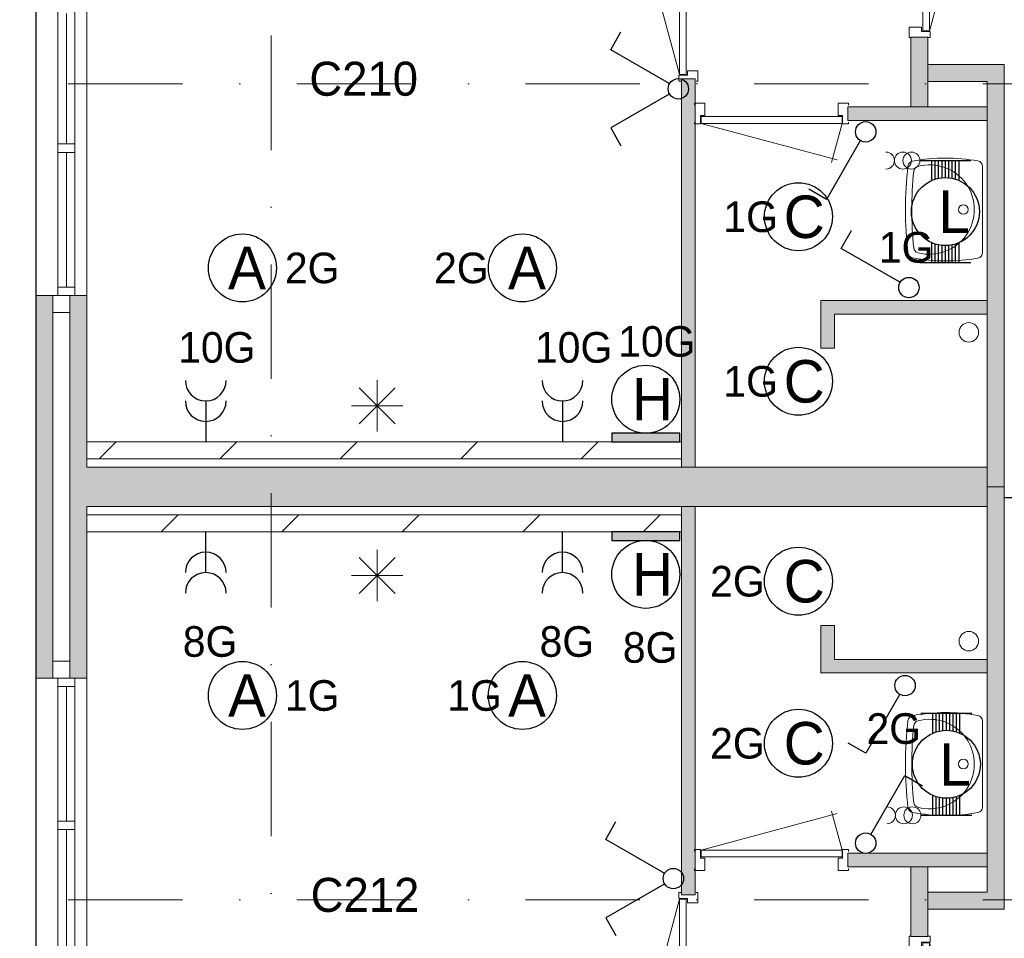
# Model space of a CAD drawing. Header units: millimetres. Extents: x 84337 to 168437, y -3060 to 56340.
# Tile 18 of 84: x 88040 to 93835, y 23844 to 29247. Entities that reach past the tile are written whole.
import ezdxf
from ezdxf.enums import TextEntityAlignment as Align
from ezdxf.xclip import XClip

# ---------------------------------------------------------------- set-up
doc = ezdxf.new("R2010")
doc.units = ezdxf.units.MM
doc.header["$PDMODE"] = 3
doc.header["$PDSIZE"] = 1
doc.linetypes.add('DGN4', pattern=[1345.6, 672.8, -336.4, 0, -336.4])
for name, color, linetype in [('14', 7, 'Continuous'), ('16', 7, 'Continuous'), ('17', 7, 'Continuous'), ('18', 7, 'Continuous'), ('19', 7, 'Continuous'), ('30', 7, 'Continuous'), ('32', 7, 'Continuous'), ('33', 7, 'Continuous'), ('40', 7, 'Continuous'), ('48', 7, 'Continuous'), ('5', 7, 'Continuous'), ('56', 7, 'Continuous'), ('58', 7, 'Continuous'), ('62', 7, 'Continuous')]:
    doc.layers.add(name, color=color, linetype=linetype)
doc.styles.add('dgn001', font='dgn001.shx')
doc.styles.add('dgn003', font='dgn003.shx')
doc.styles.get("Standard").update_dxf_attribs({"font": 'arial.ttf'})
doc.dimstyles.get("Standard").update_dxf_attribs({"dimtxt": 0.18, "dimasz": 0.18, "dimexe": 0.18, "dimexo": 0.0625, "dimgap": 0.09, "dimtad": 0, "dimtih": 1, "dimtoh": 1, "dimdec": 4, "dimzin": 0, "dimdsep": 46, "dimtxsty": 'Standard', "dimcen": 0.09, "dimadec": 0, "dimazin": 0, "dimtfac": 1, "dimtdec": 4, "dimtofl": 0, "dimtmove": 0, "dimatfit": 3, "dimfxl": 1, "dimtolj": 1, "dimtzin": 0, "dimarcsym": 0})

# ---------------------------------------------------------------- blocks, each defined once
blk = doc.blocks.new('EA913')
at = {"layer": '18'}
blk.add_hatch(color=3, dxfattribs=at).paths.add_polyline_path([(-200, -50), (200, -50), (200, 0), (-200, 0)])
at = {"layer": '18', "color": 3, "linetype": 'Continuous', "lineweight": 30, "flags": 128}
blk.add_lwpolyline([(-200, -50), (200, -50), (200, 0), (-200, 0), (-200, -50)], dxfattribs=at)
at = {"layer": '18', "color": 3, "linetype": 'Continuous', "lineweight": 30}
blk.add_circle((0, -250), 200, dxfattribs=at)
at = {"layer": '18', "color": 2, "linetype": 'Continuous', "lineweight": 13, "style": 'dgn001'}
blk.add_text('H', height=250, dxfattribs=at).set_placement((39.7, -250), align=Align.MIDDLE_CENTER)
at = {"layer": '18', "color": 1, "linetype": 'Continuous', "lineweight": 13, "style": 'dgn001'}
blk.add_text('8G', height=180, dxfattribs=at).set_placement((25.5, -590), align=Align.TOP_CENTER)
blk = doc.blocks.new('EA615')
at = {"layer": '18'}
blk.add_hatch(color=3, dxfattribs=at).paths.add_polyline_path([(-200, 0), (200, 0), (200, 50), (-200, 50)])
at = {"layer": '18', "color": 3, "linetype": 'Continuous', "lineweight": 30, "flags": 128}
blk.add_lwpolyline([(-200, 0), (200, 0), (200, 50), (-200, 50), (-200, 0)], dxfattribs=at)
at = {"layer": '18', "color": 3, "linetype": 'Continuous', "lineweight": 30}
blk.add_circle((0, 250), 200, dxfattribs=at)
at = {"layer": '18', "color": 1, "linetype": 'Continuous', "lineweight": 13, "style": 'dgn001'}
blk.add_text('10G', height=180, dxfattribs=at).set_placement((65.2, 500), align=Align.CENTER)
at = {"layer": '18', "color": 2, "linetype": 'Continuous', "lineweight": 13, "style": 'dgn001'}
blk.add_text('H', height=250, dxfattribs=at).set_placement((39.7, 250), align=Align.MIDDLE_CENTER)
blk = doc.blocks.new('EC6282')
at = {"layer": '18', "color": 3, "linetype": 'Continuous', "lineweight": 30}
blk.add_circle((-0.015, 0), 200, dxfattribs=at)
at = {"layer": '18', "color": 2, "linetype": 'Continuous', "lineweight": 13, "style": 'dgn001'}
blk.add_text('A', height=249.99, dxfattribs=at).set_placement((26.855, -0.005), align=Align.MIDDLE_CENTER)
at = {"layer": '18', "color": 1, "linetype": 'Continuous', "lineweight": 13, "style": 'dgn001'}
blk.add_text('2G', height=180, dxfattribs=at).set_placement((-198.99, 0), align=Align.MIDDLE_RIGHT)
blk = doc.blocks.new('EC6283')
at = {"layer": '18', "color": 3, "linetype": 'Continuous', "lineweight": 30}
blk.add_circle((-0.015, 0), 200, dxfattribs=at)
at = {"layer": '18', "color": 2, "linetype": 'Continuous', "lineweight": 13, "style": 'dgn001'}
blk.add_text('A', height=249.99, dxfattribs=at).set_placement((26.855, -0.005), align=Align.MIDDLE_CENTER)
at = {"layer": '18', "color": 1, "linetype": 'Continuous', "lineweight": 13, "style": 'dgn001'}
blk.add_text('2G', height=180, dxfattribs=at).set_placement((249.98, 0), align=Align.MIDDLE_LEFT)
blk = doc.blocks.new('EC6284')
at = {"layer": '18', "color": 3, "linetype": 'Continuous', "lineweight": 30}
blk.add_circle((0, 0), 200, dxfattribs=at)
at = {"layer": '18', "color": 2, "linetype": 'Continuous', "lineweight": 13, "style": 'dgn001'}
blk.add_text('C', height=250, dxfattribs=at).set_placement((33.8, 0), align=Align.MIDDLE_CENTER)
at = {"layer": '18', "color": 1, "linetype": 'Continuous', "lineweight": 13, "style": 'dgn001'}
blk.add_text('1G', height=180, dxfattribs=at).set_placement((-121, 0), align=Align.MIDDLE_RIGHT)
blk = doc.blocks.new('EC6285')
at = {"layer": '18', "color": 3, "linetype": 'Continuous', "lineweight": 30}
blk.add_circle((0, 0), 200, dxfattribs=at)
at = {"layer": '18', "color": 2, "linetype": 'Continuous', "lineweight": 13, "style": 'dgn001'}
blk.add_text('C', height=250, dxfattribs=at).set_placement((33.8, 0), align=Align.MIDDLE_CENTER)
at = {"layer": '18', "color": 1, "linetype": 'Continuous', "lineweight": 13, "style": 'dgn001'}
blk.add_text('1G', height=180, dxfattribs=at).set_placement((-121, 0), align=Align.MIDDLE_RIGHT)
blk = doc.blocks.new('EC6288')
at = {"layer": '18', "color": 3, "linetype": 'Continuous', "lineweight": 30}
blk.add_circle((0, 0), 200, dxfattribs=at)
at = {"layer": '18', "color": 2, "linetype": 'Continuous', "lineweight": 13, "style": 'dgn001'}
blk.add_text('C', height=250, dxfattribs=at).set_placement((33.8, 0), align=Align.MIDDLE_CENTER)
at = {"layer": '18', "color": 1, "linetype": 'Continuous', "lineweight": 13, "style": 'dgn001'}
blk.add_text('2G', height=180, dxfattribs=at).set_placement((-199, 0), align=Align.MIDDLE_RIGHT)
blk = doc.blocks.new('EC6289')
at = {"layer": '18', "color": 3, "linetype": 'Continuous', "lineweight": 30}
blk.add_circle((0, 0), 200, dxfattribs=at)
at = {"layer": '18', "color": 2, "linetype": 'Continuous', "lineweight": 13, "style": 'dgn001'}
blk.add_text('C', height=250, dxfattribs=at).set_placement((33.8, 0), align=Align.MIDDLE_CENTER)
at = {"layer": '18', "color": 1, "linetype": 'Continuous', "lineweight": 13, "style": 'dgn001'}
blk.add_text('2G', height=180, dxfattribs=at).set_placement((-199, 0), align=Align.MIDDLE_RIGHT)
blk = doc.blocks.new('EC6294')
at = {"layer": '18', "color": 3, "linetype": 'Continuous', "lineweight": 30}
blk.add_circle((-0.015, 0), 200, dxfattribs=at)
at = {"layer": '18', "color": 2, "linetype": 'Continuous', "lineweight": 13, "style": 'dgn001'}
blk.add_text('A', height=249.99, dxfattribs=at).set_placement((26.855, -0.005), align=Align.MIDDLE_CENTER)
at = {"layer": '18', "color": 1, "linetype": 'Continuous', "lineweight": 13, "style": 'dgn001'}
blk.add_text('1G', height=180, dxfattribs=at).set_placement((249.98, 0), align=Align.MIDDLE_LEFT)
blk = doc.blocks.new('EC6295')
at = {"layer": '18', "color": 3, "linetype": 'Continuous', "lineweight": 30}
blk.add_circle((-0.015, 0), 200, dxfattribs=at)
at = {"layer": '18', "color": 2, "linetype": 'Continuous', "lineweight": 13, "style": 'dgn001'}
blk.add_text('A', height=249.99, dxfattribs=at).set_placement((26.855, -0.005), align=Align.MIDDLE_CENTER)
at = {"layer": '18', "color": 1, "linetype": 'Continuous', "lineweight": 13, "style": 'dgn001'}
blk.add_text('1G', height=180, dxfattribs=at).set_placement((-121.03, 0), align=Align.MIDDLE_RIGHT)
blk = doc.blocks.new('AnonymousCell13')
at = {"layer": '18', "color": 3, "linetype": 'Continuous', "lineweight": 0}
for centre in [(0, -0.5), (50, -0.5)]:
    blk.add_circle(centre, 50, dxfattribs=at)
blk.add_arc((-100, -0.5), 50, 270.00631, 89.99369, dxfattribs=at)
blk = doc.blocks.new('EA34')
at = {"layer": '18', "color": 3, "linetype": 'Continuous', "lineweight": 30}
for p, q in [((-150, 300), (150, 300)), ((-80, 182), (-80, 300)), ((-60, 190), (-60, 300)), ((-40, 194), (-40, 300)), ((-20, 200), (-20, 300)), ((0, 200), (0, 300)), ((20, 200), (20, 300)), ((40, 194), (40, 300)), ((60, 190), (60, 300)), ((80, 182), (80, 300)), ((-80, -300), (-80, -182)), ((-60, -300), (-60, -190)), ((-40, -300), (-40, -196)), ((-20, -300), (-20, -200)), ((0, -300), (0, -200)), ((20, -300), (20, -200)), ((40, -300), (40, -196)), ((60, -300), (60, -190)), ((80, -300), (80, -182)), ((-150, -300), (150, -300))]:
    blk.add_line(p, q, dxfattribs=at)
blk.add_circle((0, -0.5), 200, dxfattribs=at)
at = {"layer": '18', "color": 2, "linetype": 'Continuous', "lineweight": 13, "style": 'dgn001'}
blk.add_text('L', height=249.99, dxfattribs=at).set_placement((50.995, -1.005), align=Align.MIDDLE_CENTER)
at = {"layer": '18', "color": 1, "linetype": 'Continuous', "lineweight": 0, "style": 'dgn001'}
blk.add_text('1G', height=180, dxfattribs=at).set_placement((-71.01, -300), align=Align.RIGHT)
blk = doc.blocks.new('AnonymousCell17')
at = {"layer": '18', "color": 3, "linetype": 'Continuous', "lineweight": 0, "flags": 128}
blk.add_lwpolyline([(-100, 49.5, -0.99989), (-100, -50.5)], format="xyb", dxfattribs=at)
at = {"layer": '18', "color": 3, "linetype": 'Continuous', "lineweight": 0}
for centre in [(0, -0.5), (50, -0.5)]:
    blk.add_circle(centre, 50, dxfattribs=at)
blk = doc.blocks.new('EA38')
at = {"layer": '18', "color": 3, "linetype": 'Continuous', "lineweight": 30}
for p, q in [((-150, 300), (150, 300)), ((-80, 182), (-80, 300)), ((-60, 190), (-60, 300)), ((-40, 194), (-40, 300)), ((-20, 200), (-20, 300)), ((0, 200), (0, 300)), ((20, 200), (20, 300)), ((40, 194), (40, 300)), ((60, 190), (60, 300)), ((80, 182), (80, 300)), ((-80, -300), (-80, -182)), ((-60, -300), (-60, -190)), ((-40, -300), (-40, -196)), ((-20, -300), (-20, -200)), ((0, -300), (0, -200)), ((20, -300), (20, -200)), ((40, -300), (40, -196)), ((60, -300), (60, -190)), ((80, -300), (80, -182)), ((-150, -300), (150, -300))]:
    blk.add_line(p, q, dxfattribs=at)
blk.add_circle((0, -0.5), 200, dxfattribs=at)
at = {"layer": '18', "color": 1, "linetype": 'Continuous', "lineweight": 0, "style": 'dgn001'}
blk.add_text('2G', height=180, dxfattribs=at).set_placement((-148.97, 300), align=Align.TOP_RIGHT)
at = {"layer": '18', "color": 2, "linetype": 'Continuous', "lineweight": 13, "style": 'dgn001'}
blk.add_text('L', height=249.99, dxfattribs=at).set_placement((50.995, -1.005), align=Align.MIDDLE_CENTER)
blk = doc.blocks.new('EL57')
at = {"layer": '16', "color": 3, "linetype": 'Continuous', "lineweight": 30}
for p, q in [((120, 120), (120, -120)), ((120, 0), (0, 0))]:
    blk.add_line(p, q, dxfattribs=at)
blk.add_arc((240, 0), 120, 90, 270, dxfattribs=at)
at = {"layer": '16', "color": 2, "linetype": 'Continuous', "lineweight": 13, "style": 'dgn001'}
blk.add_text('14G', height=180, dxfattribs=at).set_placement((345, 0), align=Align.MIDDLE_LEFT)
blk = doc.blocks.new('EL110')
at = {"layer": '16', "color": 3, "linetype": 'Continuous', "lineweight": 30}
blk.add_line((0, -240), (0, 0), dxfattribs=at)
for centre in [(0, -240), (0, -360)]:
    blk.add_arc(centre, 120, 0, 180, dxfattribs=at)
at = {"layer": '16', "color": 2, "linetype": 'Continuous', "lineweight": 13, "style": 'dgn001'}
blk.add_text('8G', height=180, dxfattribs=at).set_placement((25.52, -555), align=Align.TOP_CENTER)
blk = doc.blocks.new('EL111')
at = {"layer": '16', "color": 3, "linetype": 'Continuous', "lineweight": 30}
blk.add_line((0, -240), (0, 0), dxfattribs=at)
for centre in [(0, -240), (0, -360)]:
    blk.add_arc(centre, 120, 0, 180, dxfattribs=at)
at = {"layer": '16', "color": 2, "linetype": 'Continuous', "lineweight": 13, "style": 'dgn001'}
blk.add_text('8G', height=180, dxfattribs=at).set_placement((25.52, -555), align=Align.TOP_CENTER)
blk = doc.blocks.new('EL122')
at = {"layer": '16', "color": 3, "linetype": 'Continuous', "lineweight": 30}
blk.add_line((0, 240), (0, 0), dxfattribs=at)
for centre in [(0, 360), (0, 240)]:
    blk.add_arc(centre, 120, 180, 0, dxfattribs=at)
at = {"layer": '16', "color": 2, "linetype": 'Continuous', "lineweight": 13, "style": 'dgn001'}
blk.add_text('10G', height=180, dxfattribs=at).set_placement((65.2, 465), align=Align.CENTER)
blk = doc.blocks.new('EL123')
at = {"layer": '16', "color": 3, "linetype": 'Continuous', "lineweight": 30}
blk.add_line((0, 240), (0, 0), dxfattribs=at)
for centre in [(0, 360), (0, 240)]:
    blk.add_arc(centre, 120, 180, 0, dxfattribs=at)
at = {"layer": '16', "color": 2, "linetype": 'Continuous', "lineweight": 13, "style": 'dgn001'}
blk.add_text('10G', height=180, dxfattribs=at).set_placement((65.2, 465), align=Align.CENTER)
blk = doc.blocks.new('EH64')
at = {"layer": '19', "color": 3, "linetype": 'Continuous', "lineweight": 30}
for p, q in [((-398, 230), (-338, 335)), ((-50, 30), (-398, 230)), ((-50, -30), (-398, -230)), ((-398, -230), (-338, -335))]:
    blk.add_line(p, q, dxfattribs=at)
blk.add_circle((0, 0), 60, dxfattribs=at)
blk = doc.blocks.new('EH018')
at = {"layer": '19', "color": 3, "linetype": 'Continuous', "lineweight": 30}
for p, q in [((-398, 230), (-338, 335)), ((-50, 30), (-398, 230))]:
    blk.add_line(p, q, dxfattribs=at)
blk.add_circle((0, 0), 60, dxfattribs=at)
blk = doc.blocks.new('EH019')
at = {"layer": '19', "color": 3, "linetype": 'Continuous', "lineweight": 30}
for p, q in [((-30, -50), (-230, -398)), ((-230, -398), (-335, -338))]:
    blk.add_line(p, q, dxfattribs=at)
blk.add_circle((0, 0), 60, dxfattribs=at)
blk = doc.blocks.new('EH020')
at = {"layer": '19', "color": 3, "linetype": 'Continuous', "lineweight": 30}
for p, q in [((-30, -50), (-230, -398)), ((-230, -398), (-335, -338))]:
    blk.add_line(p, q, dxfattribs=at)
blk.add_circle((0, 0), 60, dxfattribs=at)
blk = doc.blocks.new('EH021')
at = {"layer": '19', "color": 3, "linetype": 'Continuous', "lineweight": 30}
for p, q in [((30, 50), (230, 398)), ((230, 398), (335, 338))]:
    blk.add_line(p, q, dxfattribs=at)
blk.add_circle((0, 0), 60, dxfattribs=at)
blk = doc.blocks.new('EH65')
at = {"layer": '19', "color": 3, "linetype": 'Continuous', "lineweight": 30}
for p, q in [((-398, 230), (-338, 335)), ((-50, 30), (-398, 230)), ((-50, -30), (-398, -230)), ((-398, -230), (-338, -335))]:
    blk.add_line(p, q, dxfattribs=at)
blk.add_circle((0, 0), 60, dxfattribs=at)
blk = doc.blocks.new('830R10160')
at = {"layer": '33', "color": 1, "linetype": 'Continuous', "lineweight": 0}
for p, q in [((108, 868), (322.82, 66.28)), ((108, 38), (336.87, 99.32))]:
    blk.add_line(p, q, dxfattribs=at)
at = {"layer": '33', "color": 92, "linetype": 'Continuous', "lineweight": 13, "true_color": 0x00e100, "flags": 128}
for points in [[(100, 906), (111, 906), (111, 871), (61, 871), (61, 846), (-11, 846), (-11, 906), (0, 906)], [(100, 0), (111, 0), (111, 35), (61, 35), (61, 60), (-11, 60), (-11, 0), (0, 0)]]:
    blk.add_lwpolyline(points, dxfattribs=at)
at = {"layer": '33', "color": 2, "linetype": 'Continuous', "lineweight": 13, "true_color": 0xf0f000, "flags": 128}
blk.add_lwpolyline([(108, 868), (108, 38), (68, 38), (68, 868), (108, 868)], dxfattribs=at)
blk = doc.blocks.new('930L0954')
at = {"layer": '33', "color": 1, "linetype": 'Continuous', "lineweight": 0}
for p, q in [((-98, -38), (-338.7, -936.31)), ((-98, -968), (-353.44, -899.56))]:
    blk.add_line(p, q, dxfattribs=at)
at = {"layer": '33', "color": 92, "linetype": 'Continuous', "lineweight": 13, "true_color": 0x00e100, "flags": 128}
for points in [[(-90, 0), (-101, 0), (-101, -35), (-51, -35), (-51, -60), (11, -60), (11, 0), (0, 0)], [(-90, -1006), (-101, -1006), (-101, -971), (-51, -971), (-51, -946), (11, -946), (11, -1006), (0, -1006)]]:
    blk.add_lwpolyline(points, dxfattribs=at)
at = {"layer": '33', "color": 2, "linetype": 'Continuous', "lineweight": 13, "true_color": 0xf0f000, "flags": 128}
blk.add_lwpolyline([(-98, -968), (-98, -38), (-58, -38), (-58, -968), (-98, -968)], dxfattribs=at)
blk = doc.blocks.new('WT0153')
at = {"layer": '40', "color": 7, "linetype": 'Continuous', "lineweight": 0}
blk.add_line((-20, 253.2), (-20, -253.2), dxfattribs=at)
blk.add_circle((-133.3, 0), 28.1, dxfattribs=at)
for centre, radius, start, end in [((-236.5, -765.8), 1068.4, 79.79831, 100.55139), ((1669.4, 0), 2143.7, 173.14249, 186.85751), ((-426.2, 252), 33, 100.34551, 173.14249), ((-392.2, 222.2), 33, 105.13334, 173.95824), ((-332.1, 0), 263.1, 254.86666, 105.13334), ((-53, 253.2), 33, 0, 79.99733), ((1706.8, 0), 2143.7, 173.95824, 186.04176), ((-392.2, -222.2), 33, 186.04176, 254.86666), ((-426.2, -252), 33, 186.85751, 259.65449), ((-236.5, 765.8), 1068.4, 259.44861, 280.20169), ((-53, -253.2), 33, 280.00267, 0)]:
    blk.add_arc(centre, radius, start, end, dxfattribs=at)
blk = doc.blocks.new('830R10162')
at = {"layer": '33', "color": 1, "linetype": 'Continuous', "lineweight": 0}
for p, q in [((-868, 108), (-66.28, 322.82)), ((-38, 108), (-99.32, 336.87))]:
    blk.add_line(p, q, dxfattribs=at)
at = {"layer": '33', "color": 92, "linetype": 'Continuous', "lineweight": 13, "true_color": 0x00e100, "flags": 128}
for points in [[(-906, 100), (-906, 111), (-871, 111), (-871, 61), (-846, 61), (-846, -11), (-906, -11), (-906, 0)], [(0, 100), (0, 111), (-35, 111), (-35, 61), (-60, 61), (-60, -11), (0, -11), (0, 0)]]:
    blk.add_lwpolyline(points, dxfattribs=at)
at = {"layer": '33', "color": 2, "linetype": 'Continuous', "lineweight": 13, "true_color": 0xf0f000, "flags": 128}
blk.add_lwpolyline([(-868, 108), (-38, 108), (-38, 68), (-868, 68), (-868, 108)], dxfattribs=at)
blk = doc.blocks.new('830R10163')
at = {"layer": '33', "color": 1, "linetype": 'Continuous', "lineweight": 0}
for p, q in [((108, -38), (336.87, -99.32)), ((108, -868), (322.82, -66.28))]:
    blk.add_line(p, q, dxfattribs=at)
at = {"layer": '33', "color": 92, "linetype": 'Continuous', "lineweight": 13, "true_color": 0x00e100, "flags": 128}
for points in [[(100, 0), (111, 0), (111, -35), (61, -35), (61, -60), (-11, -60), (-11, 0), (0, 0)], [(100, -906), (111, -906), (111, -871), (61, -871), (61, -846), (-11, -846), (-11, -906), (0, -906)]]:
    blk.add_lwpolyline(points, dxfattribs=at)
at = {"layer": '33', "color": 2, "linetype": 'Continuous', "lineweight": 13, "true_color": 0xf0f000, "flags": 128}
blk.add_lwpolyline([(108, -868), (108, -38), (68, -38), (68, -868), (108, -868)], dxfattribs=at)
blk = doc.blocks.new('930L0955')
at = {"layer": '33', "color": 1, "linetype": 'Continuous', "lineweight": 0}
for p, q in [((-98, 968), (-353.44, 899.56)), ((-98, 38), (-338.7, 936.31))]:
    blk.add_line(p, q, dxfattribs=at)
at = {"layer": '33', "color": 92, "linetype": 'Continuous', "lineweight": 13, "true_color": 0x00e100, "flags": 128}
for points in [[(-90, 1006), (-101, 1006), (-101, 971), (-51, 971), (-51, 946), (11, 946), (11, 1006), (0, 1006)], [(-90, 0), (-101, 0), (-101, 35), (-51, 35), (-51, 60), (11, 60), (11, 0), (0, 0)]]:
    blk.add_lwpolyline(points, dxfattribs=at)
at = {"layer": '33', "color": 2, "linetype": 'Continuous', "lineweight": 13, "true_color": 0xf0f000, "flags": 128}
blk.add_lwpolyline([(-98, 968), (-98, 38), (-58, 38), (-58, 968), (-98, 968)], dxfattribs=at)
blk = doc.blocks.new('WT0154')
at = {"layer": '40', "color": 7, "linetype": 'Continuous', "lineweight": 0}
blk.add_line((-20, -253.2), (-20, 253.2), dxfattribs=at)
at = {"layer": '40', "color": 7, "linetype": 'Continuous', "lineweight": 0, "flags": 128}
for points in [[(-432.1, 284.5, -0.090801), (-47.3, 285.7)], [(-459, -256, -0.059915), (-459, 256)], [(-459, 256, -0.328769), (-432.1, 284.5)], [(-425, 225.6, -0.309671), (-400.8, 254)], [(-400.8, 254, -1.30637), (-400.8, -254)], [(-47.3, 285.7, -0.363957), (-20, 253.2)], [(-425, -225.6, -0.052773), (-425, 225.6)], [(-400.8, -254, -0.309671), (-425, -225.6)], [(-432.1, -284.5, -0.328769), (-459, -256)], [(-47.3, -285.7, -0.090801), (-432.1, -284.5)], [(-20, -253.2, -0.363957), (-47.3, -285.7)]]:
    blk.add_lwpolyline(points, format="xyb", dxfattribs=at)
at = {"layer": '40', "color": 7, "linetype": 'Continuous', "lineweight": 0}
blk.add_circle((-133.3, 0), 28.1, dxfattribs=at)
blk = doc.blocks.new('830R10165')
at = {"layer": '33', "color": 1, "linetype": 'Continuous', "lineweight": 0}
for p, q in [((-868, -108), (-66.28, -322.82)), ((-38, -108), (-99.32, -336.87))]:
    blk.add_line(p, q, dxfattribs=at)
at = {"layer": '33', "color": 92, "linetype": 'Continuous', "lineweight": 13, "true_color": 0x00e100, "flags": 128}
for points in [[(-906, -100), (-906, -111), (-871, -111), (-871, -61), (-846, -61), (-846, 11), (-906, 11), (-906, 0)], [(0, -100), (0, -111), (-35, -111), (-35, -61), (-60, -61), (-60, 11), (0, 11), (0, 0)]]:
    blk.add_lwpolyline(points, dxfattribs=at)
at = {"layer": '33', "color": 2, "linetype": 'Continuous', "lineweight": 13, "true_color": 0xf0f000, "flags": 128}
blk.add_lwpolyline([(-868, -108), (-38, -108), (-38, -68), (-868, -68), (-868, -108)], dxfattribs=at)
blk = doc.blocks.new('_DotSmall')
at = {"color": 0, "linetype": 'ByBlock', "const_width": 0.5}
blk.add_lwpolyline([(-0.0625, 0, 1), (0.0625, 0, 1)], format="xyb", close=True, dxfattribs=at)
blk = doc.blocks.new('*D7921')
at = {"layer": '58', "color": 3, "linetype": 'Continuous', "lineweight": 0, "transparency": 16777216}
for p, q in [((-3935.24, 25847.77), (-3935.24, 25122.77)), ((-3935.24, 23597.77), (-3935.24, 24322.77))]:
    blk.add_line(p, q, dxfattribs=at)
at = {"layer": 'Defpoints', "color": 0, "linetype": 'Continuous', "transparency": 16777216}
for p in [(-1178.1, 25847.77), (-3935.24, 23597.77), (-1178.1, 23597.77)]:
    blk.add_point(p, dxfattribs=at)
at = {"layer": '58', "color": 3, "linetype": 'Continuous', "lineweight": 0, "transparency": 16777216, "xscale": 1080, "yscale": 1080, "zscale": 1080}
for p, rotation in [((-3935.24, 25847.77), 90), ((-3935.24, 23597.77), 270)]:
    blk.add_blockref('_DotSmall', p, dxfattribs=dict(at, rotation=rotation))
at = {"layer": '58', "color": 3, "linetype": 'Continuous', "lineweight": 0, "transparency": 16777216, "insert": (-3935.24, 24722.77), "char_height": 200, "attachment_point": 5, "rotation": 90, "style": 'dgn003'}
blk.add_mtext('\\A1;2250', dxfattribs=at)
blk = doc.blocks.new('EAE686')
at = {"layer": '5', "color": 3, "linetype": 'Continuous', "lineweight": 0}
for p, q in [((0, -151.5), (0, 151.5)), ((106.04, -106.05), (-106.06, 106.05)), ((-106.06, -106.05), (106.04, 106.05)), ((-151.5, 0), (151.5, 0))]:
    blk.add_line(p, q, dxfattribs=at)
blk = doc.blocks.new('EAE687')
at = {"layer": '5', "color": 3, "linetype": 'Continuous', "lineweight": 0}
for p, q in [((0, -151.5), (0, 151.5)), ((106.04, -106.05), (-106.06, 106.05)), ((-106.06, -106.05), (106.04, 106.05)), ((-151.5, 0), (151.5, 0))]:
    blk.add_line(p, q, dxfattribs=at)
blk = doc.blocks.new('50E03_329_B02 - Default')
at = {"layer": '62'}
for color, points in [(7, [(3214.76, 26957.77), (3214.76, 27367.77), (3314.76, 27367.77), (3314.76, 26957.77)]), (7, [(3764.76, 24722.77), (3664.76, 24722.77), (3664.76, 27107.77), (3314.76, 27107.77), (3314.76, 27207.77), (3764.76, 27207.77)]), (9, [(1944.76, 24837.77), (1944.76, 27122.77), (1864.76, 27122.77), (1864.76, 24837.77)]), (9, [(2844.76, 26877.77), (2844.76, 26957.77), (3664.76, 26957.77), (3664.76, 26877.77)]), (7, [(-1835.24, 25847.77), (-1835.24, 23597.77), (-1935.24, 23597.77), (-1935.24, 25847.77)]), (9, [(-1735.24, 25847.77), (-1635.24, 25847.77), (-1635.24, 24837.77), (3664.76, 24837.77), (3664.76, 24607.77), (-1635.24, 24607.77), (-1635.24, 23597.77), (-1735.24, 23597.77)]), (9, [(2764.76, 25537.77), (2684.76, 25537.77), (2684.76, 25817.77), (3664.76, 25817.77), (3664.76, 25737.77), (2764.76, 25737.77)]), (7, [(3764.76, 24722.77), (3664.76, 24722.77), (3664.76, 22337.77), (3314.76, 22337.77), (3314.76, 22237.77), (3764.76, 22237.77)]), (9, [(1944.76, 24607.77), (1944.76, 22322.77), (1864.76, 22322.77), (1864.76, 24607.77)]), (9, [(2764.76, 23907.77), (2684.76, 23907.77), (2684.76, 23627.77), (3664.76, 23627.77), (3664.76, 23707.77), (2764.76, 23707.77)]), (9, [(2844.76, 22567.77), (2844.76, 22487.77), (3664.76, 22487.77), (3664.76, 22567.77)]), (7, [(3214.76, 22487.77), (3214.76, 22077.77), (3314.76, 22077.77), (3314.76, 22487.77)])]:
    blk.add_hatch(color=color, dxfattribs=at).paths.add_polyline_path(points)
at = {"layer": '16', "color": 92, "linetype": 'Continuous', "lineweight": 0, "true_color": 0x00e100, "flags": 128}
for points in [[(3314.76, 26957.77), (3314.76, 27367.77), (3214.76, 27367.77), (3214.76, 26957.77), (3314.76, 26957.77)], [(3764.76, 24722.77), (3764.76, 27207.77), (3314.76, 27207.77), (3314.76, 27107.77), (3664.76, 27107.77), (3664.76, 24722.77), (3764.76, 24722.77)], [(1944.76, 27122.77), (1944.76, 24837.77), (1864.76, 24837.77), (1864.76, 27122.77), (1944.76, 27122.77)], [(3664.76, 26877.77), (3664.76, 26957.77), (2844.76, 26957.77), (2844.76, 26877.77), (3664.76, 26877.77)], [(-1635.24, 24607.77), (-1635.24, 23597.77), (-1935.24, 23597.77), (-1935.24, 25847.77), (-1635.24, 25847.77), (-1635.24, 24837.77)], [(3664.76, 25737.77), (2764.76, 25737.77), (2764.76, 25537.77), (2684.76, 25537.77), (2684.76, 25817.77), (3664.76, 25817.77), (3664.76, 25737.77)], [(-1735.24, 24737.77), (-1735.24, 23697.77), (-1835.24, 23697.77), (-1835.24, 25747.77), (-1735.24, 25747.77), (-1735.24, 24737.77)], [(3764.76, 24722.77), (3764.76, 22237.77), (3314.76, 22237.77), (3314.76, 22337.77), (3664.76, 22337.77), (3664.76, 24722.77), (3764.76, 24722.77)], [(1944.76, 22322.77), (1944.76, 24607.77), (1864.76, 24607.77), (1864.76, 22322.77), (1944.76, 22322.77)], [(3664.76, 23707.77), (2764.76, 23707.77), (2764.76, 23907.77), (2684.76, 23907.77), (2684.76, 23627.77), (3664.76, 23627.77), (3664.76, 23707.77)], [(3664.76, 22567.77), (3664.76, 22487.77), (2844.76, 22487.77), (2844.76, 22567.77), (3664.76, 22567.77)], [(3314.76, 22487.77), (3314.76, 22077.77), (3214.76, 22077.77), (3214.76, 22487.77), (3314.76, 22487.77)]]:
    blk.add_lwpolyline(points, dxfattribs=at)
at = {"layer": '17', "color": 92, "linetype": 'Continuous', "lineweight": 0, "true_color": 0x00e100}
for p, q in [((-1635.24, 24837.77), (3664.76, 24837.77)), ((-1635.24, 24607.77), (3664.76, 24607.77))]:
    blk.add_line(p, q, dxfattribs=at)
at = {"layer": '30', "color": 3, "linetype": 'Continuous', "lineweight": 0}
for p, q in [((-1635.24, 25847.77), (-1635.24, 28397.77)), ((-1735.24, 23697.77), (-1835.24, 23697.77)), ((-1635.24, 23597.77), (-1635.24, 21047.77))]:
    blk.add_line(p, q, dxfattribs=at)
at = {"layer": '32', "color": 3, "linetype": 'Continuous', "lineweight": 0}
for p, q in [((-1705.24, 25897.77), (-1705.24, 28397.77)), ((-1805.24, 28347.77), (-1805.24, 25897.77)), ((-1755.24, 26739.44), (-1755.24, 27506.11)), ((-1755.24, 25897.77), (-1755.24, 26689.44)), ((-1805.24, 25897.77), (-1705.24, 25897.77)), ((-1805.24, 21097.77), (-1805.24, 23547.77)), ((-1805.24, 23547.77), (-1705.24, 23547.77)), ((-1755.24, 23547.77), (-1755.24, 22756.1)), ((-1705.24, 23547.77), (-1705.24, 21047.77)), ((-1755.24, 22706.1), (-1755.24, 21939.43))]:
    blk.add_line(p, q, dxfattribs=at)
at = {"layer": '32', "color": 3, "linetype": 'Continuous', "lineweight": 0, "flags": 128}
for points in [[(-1705.24, 26689.44), (-1705.24, 26739.44), (-1805.24, 26739.44), (-1805.24, 26689.44), (-1705.24, 26689.44)], [(-1705.24, 25847.77), (-1705.24, 25897.77), (-1805.24, 25897.77), (-1805.24, 25847.77), (-1705.24, 25847.77)], [(-1705.24, 23597.77), (-1705.24, 23547.77), (-1805.24, 23547.77), (-1805.24, 23597.77), (-1705.24, 23597.77)], [(-1705.24, 22756.1), (-1705.24, 22706.1), (-1805.24, 22706.1), (-1805.24, 22756.1), (-1705.24, 22756.1)]]:
    blk.add_lwpolyline(points, dxfattribs=at)
at = {"layer": '40', "color": 3, "linetype": 'Continuous', "lineweight": 0}
for centre in [(3556.16, 25631.01), (3556.16, 23814.53)]:
    blk.add_circle(centre, 57.46, dxfattribs=at)
at = {"layer": '56', "color": 3, "linetype": 'DGN4', "lineweight": 0}
for p, q in [((-550.24, 50407.77), (-550.24, 1407.77)), ((51564.76, 27092.77), (-3435.24, 27092.77)), ((51564.76, 22292.77), (-3435.24, 22292.77))]:
    blk.add_line(p, q, dxfattribs=at)
at = {"layer": '62', "color": 7, "linetype": 'Continuous', "lineweight": 0, "flags": 128}
for points in [[(3214.76, 26957.77), (3214.76, 27367.77), (3314.76, 27367.77), (3314.76, 26957.77), (3214.76, 26957.77)], [(3764.76, 24722.77), (3664.76, 24722.77), (3664.76, 27107.77), (3314.76, 27107.77), (3314.76, 27207.77), (3764.76, 27207.77), (3764.76, 24722.77)], [(-1835.24, 25847.77), (-1835.24, 23597.77), (-1935.24, 23597.77), (-1935.24, 25847.77), (-1835.24, 25847.77)], [(3764.76, 24722.77), (3664.76, 24722.77), (3664.76, 22337.77), (3314.76, 22337.77), (3314.76, 22237.77), (3764.76, 22237.77), (3764.76, 24722.77)], [(3214.76, 22487.77), (3214.76, 22077.77), (3314.76, 22077.77), (3314.76, 22487.77), (3214.76, 22487.77)]]:
    blk.add_lwpolyline(points, dxfattribs=at)
at = {"layer": '62', "color": 9, "linetype": 'Continuous', "lineweight": 0, "flags": 128}
for points in [[(1944.76, 24837.77), (1944.76, 27122.77), (1864.76, 27122.77), (1864.76, 24837.77), (1944.76, 24837.77)], [(2844.76, 26877.77), (2844.76, 26957.77), (3664.76, 26957.77), (3664.76, 26877.77), (2844.76, 26877.77)], [(-1735.24, 25847.77), (-1635.24, 25847.77), (-1635.24, 24837.77), (3664.76, 24837.77), (3664.76, 24607.77), (-1635.24, 24607.77), (-1635.24, 23597.77), (-1735.24, 23597.77), (-1735.24, 25847.77)], [(2764.76, 25537.77), (2684.76, 25537.77), (2684.76, 25817.77), (3664.76, 25817.77), (3664.76, 25737.77), (2764.76, 25737.77), (2764.76, 25537.77)], [(1944.76, 24607.77), (1944.76, 22322.77), (1864.76, 22322.77), (1864.76, 24607.77), (1944.76, 24607.77)], [(2764.76, 23907.77), (2684.76, 23907.77), (2684.76, 23627.77), (3664.76, 23627.77), (3664.76, 23707.77), (2764.76, 23707.77), (2764.76, 23907.77)], [(2844.76, 22567.77), (2844.76, 22487.77), (3664.76, 22487.77), (3664.76, 22567.77), (2844.76, 22567.77)]]:
    blk.add_lwpolyline(points, dxfattribs=at)
at = {"color": 7, "linetype": 'Continuous', "lineweight": 0}
for name, p in [('830R10163', (3216.66, 28272.48)), ('930L0955', (1950.73, 27109.54)), ('830R10165', (2847.84, 26967.95)), ('WT0154', (3656.9, 26353.63)), ('WT0153', (3656.9, 23091.91)), ('830R10162', (2847.84, 22477.59)), ('930L0954', (1950.73, 22336)), ('830R10160', (3216.66, 21173.06))]:
    blk.add_blockref(name, p, dxfattribs=at)
at = {"layer": '48', "color": 7, "linetype": 'Continuous', "lineweight": 0, "style": 'dgn003'}
for s, p in [('C210', (-5.73, 27123.09)), ('C212', (2.21, 22322.43))]:
    blk.add_text(s, height=200, dxfattribs=at).set_placement(p, align=Align.MIDDLE_CENTER)
at = {"layer": '58', "color": 3, "linetype": 'Continuous', "lineweight": 0}
dim = blk.add_linear_dim(base=(-3935.24, 23597.77), p1=(-1178.1, 25847.77), p2=(-1178.1, 23597.77), angle=90, dimstyle='Standard', override={"dimscale": 1, "dimtxt": 200, "dimasz": 1080, "dimexe": 0, "dimexo": 0, "dimgap": 100, "dimtad": 1, "dimjust": 0, "dimtih": 0, "dimtoh": 0, "dimdec": 0, "dimlfac": 1, "dimzin": 11, "dimdsep": 46, "dimlunit": 2, "dimpost": '<>', "dimtxsty": 'dgn003', "dimblk1": 'DotSmall', "dimblk2": 'DotSmall', "dimsah": 1, "dimcen": 0, "dimse1": 1, "dimse2": 1, "dimclrd": 3, "dimclre": 3, "dimclrt": 3, "dimtol": 0, "dimtix": 1, "dimtofl": 1, "dimatfit": 3, "dimfrac": 1, "dimtolj": 1, "dimlwd": 0, "dimlwe": 0}, dxfattribs=at)
dim.commit()
dim.dimension.update_dxf_attribs({"geometry": '*D7921', "text_midpoint": (-3935.24, 24722.77), "text_rotation": 90})

msp = doc.modelspace()

# ---------------------------------------------------------------- hatches: boundary and pattern name
at = {"layer": '14', "linetype": 'Continuous', "lineweight": 0}
h = msp.add_hatch(dxfattribs=at)
h.set_pattern_fill('DGN_EZ7', color=2, scale=100, style=0, pattern_type=2)
h.set_pattern_definition([(45, (1731.34, 152.2), (4e-14, 709), [])])
h.paths.add_polyline_path([(88435.19, 26764.49), (91935.19, 26764.49), (91935.19, 26664.49), (88435.19, 26664.49)])
h = msp.add_hatch(dxfattribs=at)
h.set_pattern_fill('DGN_EZ7', color=2, scale=100, style=0, pattern_type=2)
h.set_pattern_definition([(45, (-519.83, -58), (4e-14, 709), [])])
h.paths.add_polyline_path([(91935.19, 26234.49), (88435.19, 26234.49), (88435.19, 26334.49), (91935.19, 26334.49)])

# ---------------------------------------------------------------- linework, layer by layer
at = {"layer": '14', "color": 3, "linetype": 'CONTINUOUS', "lineweight": 0}
for p, q in [((88435.19, 26764.49), (88435.19, 26714.49)), ((88435.19, 26764.49), (91935.19, 26764.49)), ((91935.19, 26764.49), (91935.19, 26714.49)), ((88435.19, 26664.49), (88435.19, 26714.49)), ((88435.19, 26664.49), (91935.19, 26664.49)), ((91935.19, 26664.49), (91935.19, 26714.49)), ((91935.19, 26334.49), (88435.19, 26334.49)), ((88435.19, 26334.49), (88435.19, 26284.49)), ((91935.19, 26334.49), (91935.19, 26284.49)), ((88435.19, 26234.49), (88435.19, 26284.49)), ((91935.19, 26234.49), (91935.19, 26284.49)), ((91935.19, 26234.49), (88435.19, 26234.49))]:
    msp.add_line(p, q, dxfattribs=at)

# ---------------------------------------------------------------- block references
ref = msp.add_blockref('50E03_329_B02 - Default', (90070.43, 1776.72))
XClip(ref).set_block_clipping_path([(-1935.24, 2907.77), (50064.76, 48907.77)])
at = {"color": 1, "linetype": 'Continuous', "lineweight": 0}
for name, p in [('EH64', (91916.62, 28840.38)), ('EH019', (93019.36, 28587.52)), ('AnonymousCell13', (93238.65, 28418.73)), ('EA34', (93488.65, 28118.73)), ('EC6285', (92623.73, 28087.89)), ('EH018', (93273.82, 27671.51)), ('EC6283', (89351.23, 27786.91)), ('EC6282', (90999.19, 27786.91)), ('EL122', (89135.19, 26764.49)), ('EL123', (91235.19, 26764.49)), ('EA615', (91725.19, 26764.49)), ('EC6284', (92623.73, 27119.86)), ('EAE687', (90144.28, 26975.68)), ('EL57', (93835.19, 26434.49)), ('EL111', (89135.19, 26234.49)), ('EL110', (91235.19, 26234.49)), ('EA913', (91725.19, 26234.49)), ('EC6288', (92623.73, 25944.13)), ('EAE686', (90144.28, 25977.25)), ('EC6294', (89351.23, 25271.91)), ('EC6295', (90999.19, 25271.91)), ('EH020', (93250.86, 25330.31)), ('EC6289', (92623.73, 24990.98)), ('EA38', (93494.11, 24867.42)), ('EH021', (93019.36, 24403.2)), ('AnonymousCell17', (93244.11, 24567.42)), ('EH65', (91887.37, 24194.82))]:
    msp.add_blockref(name, p, dxfattribs=at)

doc.saveas('drawing.dxf')
